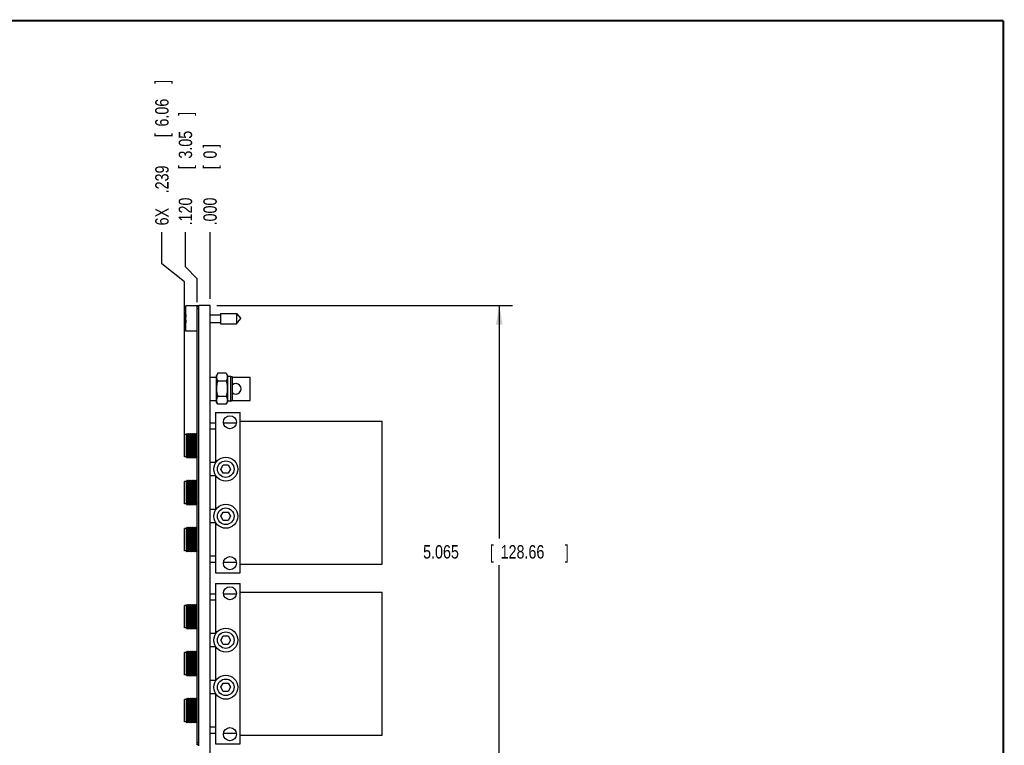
# Model space of a CAD drawing. Header units: inches. Extents: x 0.2 to 16.8, y 0.1 to 10.8.
# Tile 11 of 11: x 7.6 to 16.8, y 4 to 10.8. Entities that reach past the tile are written whole.
import ezdxf

# ---------------------------------------------------------------- set-up
doc = ezdxf.new("R2010")
doc.units = ezdxf.units.IN
doc.header["$LTSCALE"] = 0.935
doc.header["$MEASUREMENT"] = 0
doc.layers.get('0').update_dxf_attribs({"linetype": 'CONTINUOUS'})
doc.layers.add('DIMENSIONS', color=7, linetype='CONTINUOUS')
doc.styles.get("Standard").update_dxf_attribs({"font": 'txt', "width": 0.8})
doc.dimstyles.new('DIMSTYLE_1', dxfattribs={"dimtxt": 0.125, "dimasz": 0.18, "dimexe": 0.18, "dimexo": 0.0625, "dimgap": 0.09, "dimtad": 0, "dimtih": 1, "dimtoh": 1, "dimdec": 3, "dimzin": 4, "dimdsep": 46, "dimtxsty": 'STANDARD', "dimblk": '_FILLED', "dimblk1": '_FILLED', "dimblk2": '_FILLED', "dimcen": 0.09, "dimadec": 0, "dimazin": 0, "dimtp": 0.001, "dimtm": 0.001, "dimtfac": 1, "dimtdec": 3, "dimtofl": 0, "dimtmove": 0, "dimatfit": 3, "dimldrblk": '_FILLED', "dimfxl": 1, "dimtolj": 1, "dimtzin": 4, "dimarcsym": 0})
doc.dimstyles.new('DIMSTYLE_2', dxfattribs={"dimtxt": 0.125, "dimasz": 0.18, "dimexe": 0.18, "dimexo": 0.0625, "dimgap": 0.09, "dimtad": 0, "dimtih": 1, "dimtoh": 1, "dimdec": 3, "dimzin": 4, "dimdsep": 46, "dimtxsty": 'STANDARD', "dimblk": '_FILLED', "dimblk1": '_FILLED', "dimblk2": '_FILLED', "dimcen": 0.09, "dimadec": 0, "dimazin": 0, "dimtp": 0.001, "dimtm": 0.001, "dimtfac": 1, "dimtdec": 3, "dimtofl": 0, "dimtmove": 0, "dimatfit": 3, "dimldrblk": '_FILLED', "dimfxl": 1, "dimtolj": 1, "dimtzin": 4, "dimarcsym": 0})

# ---------------------------------------------------------------- blocks, each defined once
blk = doc.blocks.new('*D13')
at = {"layer": 'DIMENSIONS', "color": 2, "linetype": 'CONTINUOUS'}
for p, q in [((9.1011, 8.4577), (9.1011, 8.7814)), ((9.2113, 8.3434), (9.1011, 8.4577)), ((9.2113, 8.1264), (9.2113, 8.3434))]:
    blk.add_line(p, q, dxfattribs=at)
at = {"layer": 'DIMENSIONS', "color": 2, "linetype": 'CONTINUOUS', "width": 0.8}
for s, p in [(']', (9.1636, 9.8689)), ('3.05', (9.1636, 9.4689)), ('[', (9.1636, 9.3689)), ('.120', (9.1636, 8.8439))]:
    blk.add_text(s, height=0.125, rotation=90, dxfattribs=at).set_placement(p)
blk = doc.blocks.new('_FILLED')
at = {"color": 0, "linetype": 'BYBLOCK'}
blk.add_solid([(0, 0), (-1, 0.174), (-1, -0.174)], dxfattribs=at)
blk = doc.blocks.new('*D14')
at = {"layer": 'DIMENSIONS', "color": 2, "linetype": 'CONTINUOUS'}
for p, q in [((8.8811, 8.4839), (8.8811, 8.7814)), ((9.0926, 8.3163), (8.8811, 8.4839)), ((9.0926, 6.8449), (9.0926, 8.3163))]:
    blk.add_line(p, q, dxfattribs=at)
at = {"layer": 'DIMENSIONS', "color": 2, "linetype": 'CONTINUOUS', "width": 0.8}
for s, p in [(']', (8.9436, 10.1689)), ('6.06', (8.9436, 9.7689)), ('[', (8.9436, 9.6689)), ('.239', (8.9436, 9.1439)), ('6X ', (8.9436, 8.8439))]:
    blk.add_text(s, height=0.125, rotation=90, dxfattribs=at).set_placement(p)
blk = doc.blocks.new('*D15')
at = {"layer": 'DIMENSIONS', "color": 2, "linetype": 'CONTINUOUS'}
for p, q in [((9.3938, 8.0939), (12.1616, 8.0939)), ((12.0366, 8.0939), (12.0366, 5.9149)), ((12.0366, 3.0287), (12.0366, 5.6649)), ((9.2938, 3.0287), (12.1616, 3.0287))]:
    blk.add_line(p, q, dxfattribs=at)
at = {"layer": 'DIMENSIONS', "color": 2, "linetype": 'CONTINUOUS', "xscale": 0.18, "yscale": 0.18, "zscale": 0.18}
for p, rotation in [((12.0366, 8.0939), 90), ((12.0366, 3.0287), 270)]:
    blk.add_blockref('_FILLED', p, dxfattribs=dict(at, rotation=rotation))
at = {"layer": 'DIMENSIONS', "color": 2, "linetype": 'CONTINUOUS', "width": 0.8}
for s, p in [('5.065', (11.3241, 5.7274)), ('[', (11.9491, 5.7274)), ('128.66', (12.0491, 5.7274)), (']', (12.6491, 5.7274))]:
    blk.add_text(s, height=0.125, dxfattribs=at).set_placement(p)
blk = doc.blocks.new('*D16')
at = {"layer": 'DIMENSIONS', "color": 2, "linetype": 'CONTINUOUS'}
blk.add_line((9.3313, 8.1564), (9.3313, 8.7814), dxfattribs=at)
at = {"layer": 'DIMENSIONS', "color": 2, "linetype": 'CONTINUOUS', "width": 0.8}
for s, p in [(']', (9.3938, 9.5689)), ('0', (9.3938, 9.4689)), ('[', (9.3938, 9.3689)), ('.000', (9.3938, 8.8439))]:
    blk.add_text(s, height=0.125, rotation=90, dxfattribs=at).set_placement(p)

msp = doc.modelspace()

# ---------------------------------------------------------------- linework, layer by layer
at = {"color": 7, "linetype": 'CONTINUOUS'}
for p, q in [((9.1063, 7.8534), (9.1063, 8.0904)), ((9.2263, 8.0904), (9.1063, 8.0904)), ((9.2113, 3.9839), (9.2113, 8.0839)), ((9.2263, 8.0839), (9.2113, 8.0839)), ((9.2263, 8.0639), (9.2113, 8.0639)), ((9.2263, 3.9759), (9.2263, 8.0939)), ((9.3313, 8.0939), (9.2263, 8.0939)), ((9.43, 8.0211), (9.43, 7.9227)), ((9.43, 8.0211), (9.5781, 8.0211)), ((9.5781, 8.0211), (9.5781, 7.9227)), ((9.5781, 8.0211), (9.6194, 7.9719)), ((9.1063, 7.9857), (9.1043, 7.9857)), ((9.1043, 7.9581), (9.1063, 7.9581)), ((9.3313, 8.0069), (9.43, 8.0069)), ((9.3313, 7.9369), (9.43, 7.9369)), ((9.43, 7.9227), (9.5781, 7.9227)), ((9.5781, 7.9227), (9.6194, 7.9719)), ((9.2113, 7.8534), (9.1063, 7.8534)), ((9.4048, 7.4602), (9.3933, 7.4404)), ((9.4819, 7.4602), (9.4048, 7.4602)), ((9.4819, 7.4602), (9.4933, 7.4404)), ((9.3313, 7.4246), (9.3933, 7.4246)), ((9.3933, 7.1914), (9.3933, 7.4404)), ((9.4819, 7.3881), (9.4048, 7.3881)), ((9.4933, 7.4404), (9.4933, 7.1914)), ((9.5268, 7.4309), (9.4933, 7.4309)), ((9.5268, 7.2009), (9.5268, 7.4309)), ((9.5388, 7.4246), (9.7063, 7.4246)), ((9.5413, 7.2154), (9.5413, 7.4164)), ((9.7063, 7.2066), (9.7063, 7.4246)), ((9.3313, 7.2066), (9.3933, 7.2066)), ((9.4048, 7.1716), (9.3933, 7.1914)), ((9.4819, 7.2437), (9.4048, 7.2437)), ((9.4819, 7.1716), (9.4933, 7.1914)), ((9.5268, 7.2009), (9.4933, 7.2009)), ((9.5382, 7.2066), (9.7063, 7.2066)), ((9.3839, 7.0934), (9.3839, 6.6243)), ((9.3839, 7.0934), (9.6123, 7.0934)), ((9.4819, 7.1716), (9.4048, 7.1716)), ((9.6123, 5.5934), (9.6123, 7.0934)), ((9.6123, 7.0127), (10.9413, 7.0127)), ((10.9413, 5.6741), (10.9413, 7.0127)), ((9.3839, 6.9939), (9.3313, 6.9939)), ((9.384, 6.9387), (9.3313, 6.9387)), ((9.5777, 6.9939), (9.4579, 6.9939)), ((9.0926, 6.6781), (9.0926, 6.8867)), ((9.1123, 6.8867), (9.0926, 6.8867)), ((9.1179, 6.8982), (9.1123, 6.8867)), ((9.1123, 6.6781), (9.1123, 6.8867)), ((9.1179, 6.6667), (9.1179, 6.8982)), ((9.1248, 6.8867), (9.1179, 6.8982)), ((9.1303, 6.8982), (9.1248, 6.8867)), ((9.1248, 6.6781), (9.1248, 6.8867)), ((9.1303, 6.6667), (9.1303, 6.8982)), ((9.1372, 6.8867), (9.1303, 6.8982)), ((9.1428, 6.8982), (9.1372, 6.8867)), ((9.1372, 6.6781), (9.1372, 6.8867)), ((9.1428, 6.6667), (9.1428, 6.8982)), ((9.1496, 6.8867), (9.1428, 6.8982)), ((9.1552, 6.8982), (9.1496, 6.8867)), ((9.1496, 6.6781), (9.1496, 6.8867)), ((9.1552, 6.6667), (9.1552, 6.8982)), ((9.162, 6.8867), (9.1552, 6.8982)), ((9.1676, 6.8982), (9.162, 6.8867)), ((9.162, 6.6781), (9.162, 6.8867)), ((9.1676, 6.6667), (9.1676, 6.8982)), ((9.1745, 6.8867), (9.1676, 6.8982)), ((9.1801, 6.8982), (9.1745, 6.8867)), ((9.1745, 6.6781), (9.1745, 6.8867)), ((9.1801, 6.6667), (9.1801, 6.8982)), ((9.1869, 6.8867), (9.1801, 6.8982)), ((9.1925, 6.8982), (9.1869, 6.8867)), ((9.1869, 6.6781), (9.1869, 6.8867)), ((9.1925, 6.6667), (9.1925, 6.8982)), ((9.1993, 6.8867), (9.1925, 6.8982)), ((9.2049, 6.8982), (9.1993, 6.8867)), ((9.1993, 6.6781), (9.1993, 6.8867)), ((9.2049, 6.6667), (9.2049, 6.8982)), ((9.2113, 6.8875), (9.2049, 6.8982)), ((9.1123, 6.6781), (9.0926, 6.6781)), ((9.1179, 6.6667), (9.1123, 6.6781)), ((9.1248, 6.6781), (9.1179, 6.6667)), ((9.1303, 6.6667), (9.1248, 6.6781)), ((9.1372, 6.6781), (9.1303, 6.6667)), ((9.1428, 6.6667), (9.1372, 6.6781)), ((9.1496, 6.6781), (9.1428, 6.6667)), ((9.1552, 6.6667), (9.1496, 6.6781)), ((9.162, 6.6781), (9.1552, 6.6667)), ((9.1676, 6.6667), (9.162, 6.6781)), ((9.1745, 6.6781), (9.1676, 6.6667)), ((9.1801, 6.6667), (9.1745, 6.6781)), ((9.1869, 6.6781), (9.1801, 6.6667)), ((9.1925, 6.6667), (9.1869, 6.6781)), ((9.1993, 6.6781), (9.1925, 6.6667)), ((9.2049, 6.6667), (9.1993, 6.6781)), ((9.2113, 6.6774), (9.2049, 6.6667)), ((9.384, 6.6262), (9.3313, 6.6262)), ((9.433, 6.5639), (9.4557, 6.6033)), ((9.4557, 6.5245), (9.433, 6.5639)), ((9.4557, 6.6033), (9.5012, 6.6033)), ((9.5012, 6.6033), (9.5239, 6.5639)), ((9.5239, 6.5639), (9.5012, 6.5245)), ((9.0926, 6.2391), (9.0926, 6.4477)), ((9.1123, 6.4477), (9.0926, 6.4477)), ((9.1179, 6.4592), (9.1123, 6.4477)), ((9.1123, 6.2391), (9.1123, 6.4477)), ((9.1179, 6.2277), (9.1179, 6.4592)), ((9.1248, 6.4477), (9.1179, 6.4592)), ((9.1303, 6.4592), (9.1248, 6.4477)), ((9.1248, 6.2391), (9.1248, 6.4477)), ((9.1303, 6.2277), (9.1303, 6.4592)), ((9.1372, 6.4477), (9.1303, 6.4592)), ((9.1428, 6.4592), (9.1372, 6.4477)), ((9.1372, 6.2391), (9.1372, 6.4477)), ((9.1428, 6.2277), (9.1428, 6.4592)), ((9.1496, 6.4477), (9.1428, 6.4592)), ((9.1552, 6.4592), (9.1496, 6.4477)), ((9.1496, 6.2391), (9.1496, 6.4477)), ((9.1552, 6.2277), (9.1552, 6.4592)), ((9.162, 6.4477), (9.1552, 6.4592)), ((9.1676, 6.4592), (9.162, 6.4477)), ((9.162, 6.2391), (9.162, 6.4477)), ((9.1676, 6.2277), (9.1676, 6.4592)), ((9.1745, 6.4477), (9.1676, 6.4592)), ((9.1801, 6.4592), (9.1745, 6.4477)), ((9.1745, 6.2391), (9.1745, 6.4477)), ((9.1801, 6.2277), (9.1801, 6.4592)), ((9.1869, 6.4477), (9.1801, 6.4592)), ((9.1925, 6.4592), (9.1869, 6.4477)), ((9.1869, 6.2391), (9.1869, 6.4477)), ((9.1925, 6.2277), (9.1925, 6.4592)), ((9.1993, 6.4477), (9.1925, 6.4592)), ((9.2049, 6.4592), (9.1993, 6.4477)), ((9.1993, 6.2391), (9.1993, 6.4477)), ((9.2049, 6.2277), (9.2049, 6.4592)), ((9.2113, 6.4485), (9.2049, 6.4592)), ((9.384, 6.4997), (9.3313, 6.4997)), ((9.3839, 6.5035), (9.3839, 6.1833)), ((9.5012, 6.5245), (9.4557, 6.5245)), ((9.1123, 6.2391), (9.0926, 6.2391)), ((9.1179, 6.2277), (9.1123, 6.2391)), ((9.1248, 6.2391), (9.1179, 6.2277)), ((9.1303, 6.2277), (9.1248, 6.2391)), ((9.1372, 6.2391), (9.1303, 6.2277)), ((9.1428, 6.2277), (9.1372, 6.2391)), ((9.1496, 6.2391), (9.1428, 6.2277)), ((9.1552, 6.2277), (9.1496, 6.2391)), ((9.162, 6.2391), (9.1552, 6.2277)), ((9.1676, 6.2277), (9.162, 6.2391)), ((9.1745, 6.2391), (9.1676, 6.2277)), ((9.1801, 6.2277), (9.1745, 6.2391)), ((9.1869, 6.2391), (9.1801, 6.2277)), ((9.1925, 6.2277), (9.1869, 6.2391)), ((9.1993, 6.2391), (9.1925, 6.2277)), ((9.2049, 6.2277), (9.1993, 6.2391)), ((9.2113, 6.2384), (9.2049, 6.2277)), ((9.384, 6.1872), (9.3313, 6.1872)), ((9.433, 6.1229), (9.4557, 6.1623)), ((9.4557, 6.0836), (9.433, 6.1229)), ((9.4557, 6.1623), (9.5012, 6.1623)), ((9.5012, 6.0836), (9.4557, 6.0836)), ((9.5012, 6.1623), (9.5239, 6.1229)), ((9.5239, 6.1229), (9.5012, 6.0836)), ((9.0926, 5.8001), (9.0926, 6.0087)), ((9.1123, 6.0087), (9.0926, 6.0087)), ((9.1179, 6.0202), (9.1123, 6.0087)), ((9.1123, 5.8001), (9.1123, 6.0087)), ((9.1179, 5.7887), (9.1179, 6.0202)), ((9.1248, 6.0087), (9.1179, 6.0202)), ((9.1303, 6.0202), (9.1248, 6.0087)), ((9.1248, 5.8001), (9.1248, 6.0087)), ((9.1303, 5.7887), (9.1303, 6.0202)), ((9.1372, 6.0087), (9.1303, 6.0202)), ((9.1428, 6.0202), (9.1372, 6.0087)), ((9.1372, 5.8001), (9.1372, 6.0087)), ((9.1428, 5.7887), (9.1428, 6.0202)), ((9.1496, 6.0087), (9.1428, 6.0202)), ((9.1552, 6.0202), (9.1496, 6.0087)), ((9.1496, 5.8001), (9.1496, 6.0087)), ((9.1552, 5.7887), (9.1552, 6.0202)), ((9.162, 6.0087), (9.1552, 6.0202)), ((9.1676, 6.0202), (9.162, 6.0087)), ((9.162, 5.8001), (9.162, 6.0087)), ((9.1676, 5.7887), (9.1676, 6.0202)), ((9.1745, 6.0087), (9.1676, 6.0202)), ((9.1801, 6.0202), (9.1745, 6.0087)), ((9.1745, 5.8001), (9.1745, 6.0087)), ((9.1801, 5.7887), (9.1801, 6.0202)), ((9.1869, 6.0087), (9.1801, 6.0202)), ((9.1925, 6.0202), (9.1869, 6.0087)), ((9.1869, 5.8001), (9.1869, 6.0087)), ((9.1925, 5.7887), (9.1925, 6.0202)), ((9.1993, 6.0087), (9.1925, 6.0202)), ((9.2049, 6.0202), (9.1993, 6.0087)), ((9.1993, 5.8001), (9.1993, 6.0087)), ((9.2049, 5.7887), (9.2049, 6.0202)), ((9.2113, 6.0095), (9.2049, 6.0202)), ((9.384, 6.0607), (9.3313, 6.0607)), ((9.3839, 6.0625), (9.3839, 5.5934)), ((9.1123, 5.8001), (9.0926, 5.8001)), ((9.1179, 5.7887), (9.1123, 5.8001)), ((9.1248, 5.8001), (9.1179, 5.7887)), ((9.1303, 5.7887), (9.1248, 5.8001)), ((9.1372, 5.8001), (9.1303, 5.7887)), ((9.1428, 5.7887), (9.1372, 5.8001)), ((9.1496, 5.8001), (9.1428, 5.7887)), ((9.1552, 5.7887), (9.1496, 5.8001)), ((9.162, 5.8001), (9.1552, 5.7887)), ((9.1676, 5.7887), (9.162, 5.8001)), ((9.1745, 5.8001), (9.1676, 5.7887)), ((9.1801, 5.7887), (9.1745, 5.8001)), ((9.1869, 5.8001), (9.1801, 5.7887)), ((9.1925, 5.7887), (9.1869, 5.8001)), ((9.1993, 5.8001), (9.1925, 5.7887)), ((9.2049, 5.7887), (9.1993, 5.8001)), ((9.2113, 5.7994), (9.2049, 5.7887)), ((9.384, 5.7482), (9.3313, 5.7482)), ((9.3313, 5.6939), (9.3839, 5.6939)), ((9.458, 5.6939), (9.5776, 5.6939)), ((9.6123, 5.6741), (10.9413, 5.6741)), ((9.3839, 5.5934), (9.6123, 5.5934)), ((9.3839, 5.4934), (9.6123, 5.4934)), ((9.3839, 5.4934), (9.3839, 5.0243)), ((9.6123, 3.9934), (9.6123, 5.4934)), ((9.3839, 5.3939), (9.3313, 5.3939)), ((9.5777, 5.3939), (9.4579, 5.3939)), ((9.6123, 5.4127), (10.9413, 5.4127)), ((10.9413, 4.0741), (10.9413, 5.4127)), ((9.0926, 5.0781), (9.0926, 5.2867)), ((9.1123, 5.2867), (9.0926, 5.2867)), ((9.1179, 5.2982), (9.1123, 5.2867)), ((9.1123, 5.0781), (9.1123, 5.2867)), ((9.1179, 5.0667), (9.1179, 5.2982)), ((9.1248, 5.2867), (9.1179, 5.2982)), ((9.1303, 5.2982), (9.1248, 5.2867)), ((9.1248, 5.0781), (9.1248, 5.2867)), ((9.1303, 5.0667), (9.1303, 5.2982)), ((9.1372, 5.2867), (9.1303, 5.2982)), ((9.1428, 5.2982), (9.1372, 5.2867)), ((9.1372, 5.0781), (9.1372, 5.2867)), ((9.1428, 5.0667), (9.1428, 5.2982)), ((9.1496, 5.2867), (9.1428, 5.2982)), ((9.1552, 5.2982), (9.1496, 5.2867)), ((9.1496, 5.0781), (9.1496, 5.2867)), ((9.162, 5.2867), (9.1552, 5.2982)), ((9.1552, 5.0667), (9.1552, 5.2982)), ((9.1676, 5.2982), (9.162, 5.2867)), ((9.162, 5.0781), (9.162, 5.2867)), ((9.1745, 5.2867), (9.1676, 5.2982)), ((9.1676, 5.0667), (9.1676, 5.2982)), ((9.1801, 5.2982), (9.1745, 5.2867)), ((9.1745, 5.0781), (9.1745, 5.2867)), ((9.1869, 5.2867), (9.1801, 5.2982)), ((9.1801, 5.0667), (9.1801, 5.2982)), ((9.1925, 5.2982), (9.1869, 5.2867)), ((9.1869, 5.0781), (9.1869, 5.2867)), ((9.1993, 5.2867), (9.1925, 5.2982)), ((9.1925, 5.0667), (9.1925, 5.2982)), ((9.2049, 5.2982), (9.1993, 5.2867)), ((9.1993, 5.0781), (9.1993, 5.2867)), ((9.2113, 5.2875), (9.2049, 5.2982)), ((9.2049, 5.0667), (9.2049, 5.2982)), ((9.384, 5.3387), (9.3313, 5.3387)), ((9.1123, 5.0781), (9.0926, 5.0781)), ((9.1179, 5.0667), (9.1123, 5.0781)), ((9.1248, 5.0781), (9.1179, 5.0667)), ((9.1303, 5.0667), (9.1248, 5.0781)), ((9.1372, 5.0781), (9.1303, 5.0667)), ((9.1428, 5.0667), (9.1372, 5.0781)), ((9.1496, 5.0781), (9.1428, 5.0667)), ((9.1552, 5.0667), (9.1496, 5.0781)), ((9.162, 5.0781), (9.1552, 5.0667)), ((9.1676, 5.0667), (9.162, 5.0781)), ((9.1745, 5.0781), (9.1676, 5.0667)), ((9.1801, 5.0667), (9.1745, 5.0781)), ((9.1869, 5.0781), (9.1801, 5.0667)), ((9.1925, 5.0667), (9.1869, 5.0781)), ((9.1993, 5.0781), (9.1925, 5.0667)), ((9.2049, 5.0667), (9.1993, 5.0781)), ((9.2113, 5.0774), (9.2049, 5.0667)), ((9.384, 5.0262), (9.3313, 5.0262)), ((9.433, 4.9639), (9.4557, 5.0033)), ((9.4557, 5.0033), (9.5012, 5.0033)), ((9.5012, 5.0033), (9.5239, 4.9639)), ((9.384, 4.8997), (9.3313, 4.8997)), ((9.3839, 4.9035), (9.3839, 4.5833)), ((9.4557, 4.9245), (9.433, 4.9639)), ((9.5012, 4.9245), (9.4557, 4.9245)), ((9.5239, 4.9639), (9.5012, 4.9245)), ((9.1123, 4.8477), (9.0926, 4.8477)), ((9.0926, 4.6391), (9.0926, 4.8477)), ((9.1179, 4.8592), (9.1123, 4.8477)), ((9.1123, 4.6391), (9.1123, 4.8477)), ((9.1248, 4.8477), (9.1179, 4.8592)), ((9.1179, 4.6277), (9.1179, 4.8592)), ((9.1303, 4.8592), (9.1248, 4.8477)), ((9.1248, 4.6391), (9.1248, 4.8477)), ((9.1372, 4.8477), (9.1303, 4.8592)), ((9.1303, 4.6277), (9.1303, 4.8592)), ((9.1428, 4.8592), (9.1372, 4.8477)), ((9.1372, 4.6391), (9.1372, 4.8477)), ((9.1496, 4.8477), (9.1428, 4.8592)), ((9.1428, 4.6277), (9.1428, 4.8592)), ((9.1552, 4.8592), (9.1496, 4.8477)), ((9.1496, 4.6391), (9.1496, 4.8477)), ((9.162, 4.8477), (9.1552, 4.8592)), ((9.1552, 4.6277), (9.1552, 4.8592)), ((9.1676, 4.8592), (9.162, 4.8477)), ((9.162, 4.6391), (9.162, 4.8477)), ((9.1745, 4.8477), (9.1676, 4.8592)), ((9.1676, 4.6277), (9.1676, 4.8592)), ((9.1801, 4.8592), (9.1745, 4.8477)), ((9.1745, 4.6391), (9.1745, 4.8477)), ((9.1869, 4.8477), (9.1801, 4.8592)), ((9.1801, 4.6277), (9.1801, 4.8592)), ((9.1925, 4.8592), (9.1869, 4.8477)), ((9.1869, 4.6391), (9.1869, 4.8477)), ((9.1993, 4.8477), (9.1925, 4.8592)), ((9.1925, 4.6277), (9.1925, 4.8592)), ((9.2049, 4.8592), (9.1993, 4.8477)), ((9.1993, 4.6391), (9.1993, 4.8477)), ((9.2113, 4.8485), (9.2049, 4.8592)), ((9.2049, 4.6277), (9.2049, 4.8592)), ((9.1123, 4.6391), (9.0926, 4.6391)), ((9.1179, 4.6277), (9.1123, 4.6391)), ((9.1248, 4.6391), (9.1179, 4.6277)), ((9.1303, 4.6277), (9.1248, 4.6391)), ((9.1372, 4.6391), (9.1303, 4.6277)), ((9.1428, 4.6277), (9.1372, 4.6391)), ((9.1496, 4.6391), (9.1428, 4.6277)), ((9.1552, 4.6277), (9.1496, 4.6391)), ((9.162, 4.6391), (9.1552, 4.6277)), ((9.1676, 4.6277), (9.162, 4.6391)), ((9.1745, 4.6391), (9.1676, 4.6277)), ((9.1801, 4.6277), (9.1745, 4.6391)), ((9.1869, 4.6391), (9.1801, 4.6277)), ((9.1925, 4.6277), (9.1869, 4.6391)), ((9.1993, 4.6391), (9.1925, 4.6277)), ((9.2049, 4.6277), (9.1993, 4.6391)), ((9.2113, 4.6384), (9.2049, 4.6277)), ((9.384, 4.5872), (9.3313, 4.5872)), ((9.433, 4.5229), (9.4557, 4.5623)), ((9.4557, 4.4836), (9.433, 4.5229)), ((9.4557, 4.5623), (9.5012, 4.5623)), ((9.5012, 4.5623), (9.5239, 4.5229)), ((9.5239, 4.5229), (9.5012, 4.4836)), ((9.384, 4.4607), (9.3313, 4.4607)), ((9.3839, 4.4625), (9.3839, 3.9934)), ((9.5012, 4.4836), (9.4557, 4.4836)), ((9.1123, 4.4087), (9.0926, 4.4087)), ((9.0926, 4.2001), (9.0926, 4.4087)), ((9.1179, 4.4202), (9.1123, 4.4087)), ((9.1123, 4.2001), (9.1123, 4.4087)), ((9.1248, 4.4087), (9.1179, 4.4202)), ((9.1179, 4.1887), (9.1179, 4.4202)), ((9.1303, 4.4202), (9.1248, 4.4087)), ((9.1248, 4.2001), (9.1248, 4.4087)), ((9.1372, 4.4087), (9.1303, 4.4202)), ((9.1303, 4.1887), (9.1303, 4.4202)), ((9.1428, 4.4202), (9.1372, 4.4087)), ((9.1372, 4.2001), (9.1372, 4.4087)), ((9.1496, 4.4087), (9.1428, 4.4202)), ((9.1428, 4.1887), (9.1428, 4.4202)), ((9.1552, 4.4202), (9.1496, 4.4087)), ((9.1496, 4.2001), (9.1496, 4.4087)), ((9.162, 4.4087), (9.1552, 4.4202)), ((9.1552, 4.1887), (9.1552, 4.4202)), ((9.1676, 4.4202), (9.162, 4.4087)), ((9.162, 4.2001), (9.162, 4.4087)), ((9.1745, 4.4087), (9.1676, 4.4202)), ((9.1676, 4.1887), (9.1676, 4.4202)), ((9.1801, 4.4202), (9.1745, 4.4087)), ((9.1745, 4.2001), (9.1745, 4.4087)), ((9.1869, 4.4087), (9.1801, 4.4202)), ((9.1801, 4.1887), (9.1801, 4.4202)), ((9.1925, 4.4202), (9.1869, 4.4087)), ((9.1869, 4.2001), (9.1869, 4.4087)), ((9.1993, 4.4087), (9.1925, 4.4202)), ((9.1925, 4.1887), (9.1925, 4.4202)), ((9.2049, 4.4202), (9.1993, 4.4087)), ((9.1993, 4.2001), (9.1993, 4.4087)), ((9.2113, 4.4095), (9.2049, 4.4202)), ((9.2049, 4.1887), (9.2049, 4.4202)), ((9.1123, 4.2001), (9.0926, 4.2001)), ((9.1179, 4.1887), (9.1123, 4.2001)), ((9.1248, 4.2001), (9.1179, 4.1887)), ((9.1303, 4.1887), (9.1248, 4.2001)), ((9.1372, 4.2001), (9.1303, 4.1887)), ((9.1428, 4.1887), (9.1372, 4.2001)), ((9.1496, 4.2001), (9.1428, 4.1887)), ((9.1552, 4.1887), (9.1496, 4.2001)), ((9.162, 4.2001), (9.1552, 4.1887)), ((9.1676, 4.1887), (9.162, 4.2001)), ((9.1745, 4.2001), (9.1676, 4.1887)), ((9.1801, 4.1887), (9.1745, 4.2001)), ((9.1869, 4.2001), (9.1801, 4.1887)), ((9.1925, 4.1887), (9.1869, 4.2001)), ((9.1993, 4.2001), (9.1925, 4.1887)), ((9.2049, 4.1887), (9.1993, 4.2001)), ((9.2113, 4.1994), (9.2049, 4.1887)), ((9.384, 4.1482), (9.3313, 4.1482)), ((9.3313, 4.0939), (9.3839, 4.0939)), ((9.458, 4.0939), (9.5776, 4.0939)), ((9.6123, 4.0741), (10.9413, 4.0741)), ((9.2263, 4.0039), (9.2113, 4.0039)), ((9.2263, 3.9839), (9.2113, 3.9839)), ((9.3839, 3.9934), (9.6123, 3.9934))]:
    msp.add_line(p, q, dxfattribs=at)
at = {"color": 3, "linetype": 'CONTINUOUS'}
msp.add_line((9.3313, 3.6509), (9.3313, 8.0939), dxfattribs=at)
at = {"color": 7, "linetype": 'CONTINUOUS', "const_width": 0.02}
for points in [[(16.75, 10.7586), (0.25, 10.7586)], [(16.75, 0.2586), (16.75, 10.7586)]]:
    msp.add_lwpolyline(points, dxfattribs=at)
at = {"color": 7, "linetype": 'CONTINUOUS'}
for centre, radius in [((9.5178, 7.0029), 0.061), ((9.4784, 6.5639), 0.1122), ((9.4784, 6.5639), 0.0773), ((9.4784, 6.1229), 0.1122), ((9.4784, 6.1229), 0.0773), ((9.5178, 5.684), 0.061), ((9.5178, 5.4029), 0.061), ((9.4784, 4.9639), 0.1122), ((9.4784, 4.9639), 0.0773), ((9.4784, 4.5229), 0.1122), ((9.4784, 4.5229), 0.0773), ((9.5178, 4.084), 0.061)]:
    msp.add_circle(centre, radius, dxfattribs=at)
for centre, radius, start, end in [((9.4167, 7.9719), 0.3127, 172.94319, 177.47432), ((9.4167, 7.9719), 0.3127, 182.52568, 187.0613), ((9.5268, 7.4164), 0.0145, 0, 90), ((9.5723, 7.3156), 0.0492, 230.91406, 129.08594), ((9.5268, 7.2154), 0.0145, 270, 360)]:
    msp.add_arc(centre, radius, start, end, dxfattribs=at)
for points, knots in [([(9.3936, 7.4245), (9.3936, 7.4268), (9.394, 7.4316), (9.3954, 7.4388), (9.3978, 7.446), (9.4009, 7.4532), (9.4034, 7.4579), (9.4048, 7.4602)], [0, 0, 0, 0, 0.183092, 0.378789, 0.578823, 0.784913, 1, 1, 1, 1]), ([(9.4819, 7.4602), (9.4832, 7.4579), (9.4857, 7.4532), (9.4889, 7.446), (9.4912, 7.4388), (9.4927, 7.4315), (9.4932, 7.4241), (9.4927, 7.4168), (9.4912, 7.4095), (9.4889, 7.4023), (9.4857, 7.3951), (9.4832, 7.3904), (9.4819, 7.3881)], [0, 0, 0, 0, 0.106458, 0.208463, 0.30747, 0.404331, 0.5, 0.595669, 0.69253, 0.791537, 0.893542, 1, 1, 1, 1]), ([(9.4048, 7.3881), (9.4034, 7.3904), (9.4009, 7.3951), (9.3978, 7.4023), (9.3954, 7.4095), (9.394, 7.4168), (9.3936, 7.4217), (9.3936, 7.4241)], [0, 0, 0, 0, 0.212915, 0.416926, 0.61494, 0.808662, 1, 1, 1, 1]), ([(9.4048, 7.2437), (9.4034, 7.2485), (9.4009, 7.258), (9.3977, 7.2723), (9.3954, 7.2868), (9.3939, 7.3013), (9.3935, 7.3159), (9.3939, 7.3305), (9.3954, 7.345), (9.3977, 7.3594), (9.4009, 7.3738), (9.4034, 7.3833), (9.4048, 7.3881)], [0, 0, 0, 0, 0.101415, 0.201287, 0.300839, 0.400402, 0.5, 0.599598, 0.699161, 0.798713, 0.898585, 1, 1, 1, 1]), ([(9.4819, 7.3881), (9.4833, 7.3833), (9.4858, 7.3738), (9.4889, 7.3594), (9.4913, 7.345), (9.4927, 7.3305), (9.4932, 7.3159), (9.4927, 7.3013), (9.4913, 7.2868), (9.4889, 7.2723), (9.4858, 7.258), (9.4833, 7.2485), (9.4819, 7.2437)], [0, 0, 0, 0, 0.101415, 0.201287, 0.300839, 0.400402, 0.5, 0.599598, 0.699161, 0.798713, 0.898585, 1, 1, 1, 1]), ([(9.3936, 7.2076), (9.3936, 7.2101), (9.394, 7.215), (9.3954, 7.2223), (9.3978, 7.2295), (9.4009, 7.2367), (9.4034, 7.2414), (9.4048, 7.2437)], [0, 0, 0, 0, 0.191338, 0.38506, 0.583074, 0.787085, 1, 1, 1, 1]), ([(9.4048, 7.1716), (9.4034, 7.1739), (9.4009, 7.1786), (9.3978, 7.1858), (9.3954, 7.193), (9.394, 7.1999), (9.3937, 7.2045), (9.3936, 7.2066)], [0, 0, 0, 0, 0.219011, 0.428861, 0.632544, 0.831812, 1, 1, 1, 1]), ([(9.4819, 7.2437), (9.4832, 7.2414), (9.4857, 7.2367), (9.4889, 7.2295), (9.4912, 7.2223), (9.4927, 7.215), (9.4932, 7.2076), (9.4927, 7.2003), (9.4912, 7.193), (9.4889, 7.1858), (9.4857, 7.1786), (9.4832, 7.1739), (9.4819, 7.1716)], [0, 0, 0, 0, 0.106458, 0.208463, 0.30747, 0.404331, 0.5, 0.595669, 0.69253, 0.791537, 0.893542, 1, 1, 1, 1])]:
    msp.add_open_spline(points, degree=3, knots=knots, dxfattribs=at)
for points in [[(9.3936, 7.4241), (9.3936, 7.4243), (9.3936, 7.4244), (9.3936, 7.4245)], [(9.3936, 7.2066), (9.3936, 7.2069), (9.3936, 7.2073), (9.3936, 7.2076)]]:
    msp.add_open_spline(points, degree=3, dxfattribs=at)

# ---------------------------------------------------------------- dimensions: what is measured, and where the dimension line sits
at = {"layer": 'DIMENSIONS', "color": 2, "linetype": 'CONTINUOUS'}
dim = msp.add_ordinate_dim(feature_location=(9.0926, 6.8449), offset=(-0.2115, 1.9365), dtype=0, origin=(9.3313, 8.0939), text='6X <>', dimstyle='DIMSTYLE_1', dxfattribs=at)
dim.commit()
dim.dimension.update_dxf_attribs({"geometry": '*D14', "text_midpoint": (8.8811, 9.5564)})
for feature_location, offset, dtype, picture, middle in [((9.2113313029, 8.1263900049), (-0.1102786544, 0.655), 0, '*D13', (9.1010526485, 9.4063900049)), ((9.3313313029, 8.1563900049), (0, 0.625), 1, '*D16', (9.3313313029, 9.2563900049))]:
    dim = msp.add_ordinate_dim(feature_location=feature_location, offset=offset, dtype=dtype, origin=(9.3313313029, 8.0938900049), dimstyle='DIMSTYLE_1', dxfattribs=at)
    dim.commit()
    dim.dimension.update_dxf_attribs({"geometry": picture, "text_midpoint": middle})
dim = msp.add_linear_dim(base=(12.0366, 3.0287), p1=(9.3938, 8.0939), p2=(9.2938, 3.0287), angle=270, dimstyle='DIMSTYLE_2', dxfattribs=at)
dim.commit()
dim.dimension.update_dxf_attribs({"geometry": '*D15', "text_midpoint": (12.0366, 5.7899), "dimtype": 160})

doc.saveas('drawing.dxf')
